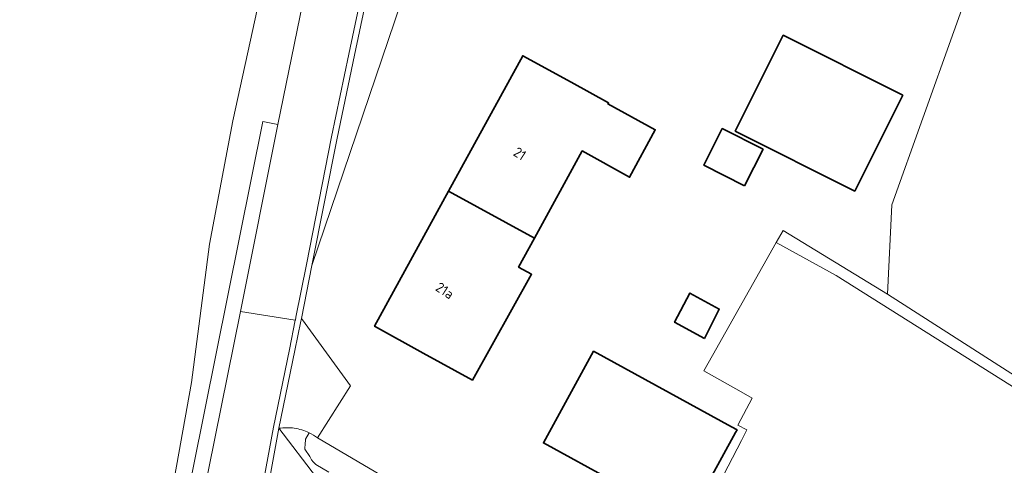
# Model space of a CAD drawing. Extents: x 184422 to 188298, y 343471 to 350189.
# Tile 30 of 256: x 185081 to 185170, y 347296 to 347336. Entities that reach past the tile are written whole.
import ezdxf
from ezdxf.enums import TextEntityAlignment as Align

# ---------------------------------------------------------------- set-up
doc = ezdxf.new("R2010")
doc.units = 0
for name, color, linetype, lineweight in [('B-WA-GR-GRAS-GV', 252, 'Continuous', 13), ('B-WA-GR-GROENVOORZIENING-GV', 252, 'Continuous', 18), ('B-WA-GR-HAAG-GV', 252, 'Continuous', 13), ('B-WA-GW-TALUD_KRUIN-G', 252, 'Continuous', 18), ('B-WA-IE-TERREINAFSCHEIDING_KUNSTMATIG_HEKWERK-G', 252, 'IE-TERREINAFSCHEIDING-KUNSTMATIG', 18), ('B-WA-OG-TERREIN_ERF-GV', 252, 'Continuous', 18), ('B-WA-OG-WEG-GV', 252, 'Continuous', 18), ('B-WA-VH-VERHARDING_ASFALT-GV', 252, 'Continuous', 18), ('B-WA-VH-VERHARDING_BETONSTRAATSTEEN-GV', 252, 'Continuous', 18), ('B-WA-VH-VERHARDING_FUNDERING_ZAND-GV', 252, 'Continuous', 18), ('B-WA-VH-VERHARDING_HALFVERHARDING_GRIND-GV', 252, 'Continuous', 18), ('B-WA-VH-VERHARDING_STRAATBAKSTEEN-GV', 252, 'Continuous', 18), ('B-WE-OG-BEBOUWING-GV', 250, 'Continuous', 35), ('B-WE-OG-BEBOUWING-T18', 10, 'Continuous', 18)]:
    doc.layers.add(name, color=color, linetype=linetype, lineweight=lineweight)
doc.styles.add('NLCS-ISO-M500-T18', font='NLCS-ISO.ttf', dxfattribs={"height": 0.9})
doc.linetypes.add('IE-TERREINAFSCHEIDING-KUNSTMATIG', pattern='A,4,[82,NLCS.SHX,S=0.75,R=90,X=0,Y=0],4,-2', length=10)

msp = doc.modelspace()

# ---------------------------------------------------------------- linework, layer by layer
at = {"layer": 'B-WA-GR-GRAS-GV', "flags": 128}
for points in [[(185080.365, 347349.174), (185078.925, 347335.259), (185075.871, 347313.792), (185073.007, 347292.675), (185069.04, 347266.491), (185066.231, 347247.66), (185063.388, 347226.807), (185080.57, 347223.547), (185084.851, 347245.539), (185088.44, 347263.336), (185089.189, 347266.865), (185092.834, 347284.051), (185094.739, 347292.821), (185096.649, 347303.506), (185098.257, 347315.933), (185100.353, 347327.024), (185104.801, 347347.286)], [(185080.365, 347349.174), (185078.925, 347335.259), (185075.871, 347313.792), (185073.007, 347292.675), (185069.04, 347266.491), (185066.231, 347247.66), (185063.388, 347226.807), (185080.57, 347223.547), (185084.851, 347245.539), (185088.44, 347263.336), (185089.189, 347266.865), (185092.834, 347284.051), (185094.739, 347292.821), (185096.649, 347303.506), (185098.257, 347315.933), (185100.353, 347327.024), (185104.801, 347347.286)], [(185080.365, 347349.174), (185078.925, 347335.259), (185075.871, 347313.792), (185073.007, 347292.675), (185069.04, 347266.491), (185066.231, 347247.66), (185063.388, 347226.807), (185080.57, 347223.547), (185084.851, 347245.539), (185088.44, 347263.336), (185089.189, 347266.865), (185092.834, 347284.051), (185094.739, 347292.821), (185096.649, 347303.506), (185098.257, 347315.933), (185100.353, 347327.024), (185104.801, 347347.286)], [(185107.22, 347299.009), (185106.916, 347298.441), (185106.888, 347298.266), (185106.859, 347298.083), (185106.83, 347297.544), (185107.304, 347296.861), (185107.432, 347296.581), (185107.593, 347296.382), (185107.838, 347296.167), (185108.988, 347295.477)], [(185107.22, 347299.009), (185106.916, 347298.441), (185106.888, 347298.266), (185106.859, 347298.083), (185106.83, 347297.544), (185107.304, 347296.861), (185107.432, 347296.581), (185107.593, 347296.382), (185107.838, 347296.167), (185108.988, 347295.477)], [(185107.22, 347299.009), (185106.916, 347298.441), (185106.888, 347298.266), (185106.859, 347298.083), (185106.83, 347297.544), (185107.304, 347296.861), (185107.432, 347296.581), (185107.593, 347296.382), (185107.838, 347296.167), (185108.988, 347295.477)], [(185159.372, 347269.179), (185156.918, 347269.422), (185156.623, 347269.595), (185154.326, 347270.944), (185137.804, 347280.644), (185137.914, 347280.831), (185130.468, 347285.316), (185120.523, 347291.171), (185107.995, 347298.548)], [(185159.372, 347269.179), (185156.918, 347269.422), (185156.623, 347269.595), (185154.326, 347270.944), (185137.804, 347280.644), (185137.914, 347280.831), (185130.468, 347285.316), (185120.523, 347291.171), (185107.995, 347298.548)], [(185159.372, 347269.179), (185156.918, 347269.422), (185156.623, 347269.595), (185154.326, 347270.944), (185137.804, 347280.644), (185137.914, 347280.831), (185130.468, 347285.316), (185120.523, 347291.171), (185107.995, 347298.548)]]:
    msp.add_lwpolyline(points, dxfattribs=at)
for points in [[(185196.948, 347287.45), (185218.093, 347310.864), (185220.333, 347313.659), (185181.161, 347335.668), (185167.989, 347342.857), (185159.633, 347319.479), (185159.243, 347311.439), (185186.1, 347294.28)], [(185196.948, 347287.45), (185218.093, 347310.864), (185220.333, 347313.659), (185181.161, 347335.668), (185167.989, 347342.857), (185159.633, 347319.479), (185159.243, 347311.439), (185186.1, 347294.28)], [(185196.948, 347287.45), (185218.093, 347310.864), (185220.333, 347313.659), (185181.161, 347335.668), (185167.989, 347342.857), (185159.633, 347319.479), (185159.243, 347311.439), (185186.1, 347294.28)], [(185138.401, 347281.657), (185157.486, 347270.468), (185162.367, 347270.111), (185173.837, 347263.086), (185195.546, 347287.375), (185154.628, 347313.132), (185149.237, 347316.1), (185143.486, 347305.95), (185142.705, 347304.572), (185146.067, 347302.667), (185147.051, 347302.109), (185145.789, 347299.672), (185146.586, 347299.259), (185146.093, 347298.306), (185142.117, 347290.629), (185143.118, 347290.131), (185141.629, 347287.05), (185141.097, 347286.228), (185138.852, 347282.422)], [(185138.401, 347281.657), (185157.486, 347270.468), (185162.367, 347270.111), (185173.837, 347263.086), (185195.546, 347287.375), (185154.628, 347313.132), (185149.237, 347316.1), (185143.486, 347305.95), (185142.705, 347304.572), (185146.067, 347302.667), (185147.051, 347302.109), (185145.789, 347299.672), (185146.586, 347299.259), (185146.093, 347298.306), (185142.117, 347290.629), (185143.118, 347290.131), (185141.629, 347287.05), (185141.097, 347286.228), (185138.852, 347282.422)], [(185138.401, 347281.657), (185157.486, 347270.468), (185162.367, 347270.111), (185173.837, 347263.086), (185195.546, 347287.375), (185154.628, 347313.132), (185149.237, 347316.1), (185143.486, 347305.95), (185142.705, 347304.572), (185146.067, 347302.667), (185147.051, 347302.109), (185145.789, 347299.672), (185146.586, 347299.259), (185146.093, 347298.306), (185142.117, 347290.629), (185143.118, 347290.131), (185141.629, 347287.05), (185141.097, 347286.228), (185138.852, 347282.422)]]:
    msp.add_lwpolyline(points, close=True, dxfattribs=at)
at = {"layer": 'B-WA-GR-GRAS-GV'}
msp.add_lwpolyline([(185107.995, 347298.548, 0.048304), (185107.22, 347299.009)], format="xyb", dxfattribs=at)
msp.add_lwpolyline([(185107.995, 347298.548, 0.048304), (185107.22, 347299.009)], format="xyb", dxfattribs=at)
msp.add_lwpolyline([(185107.995, 347298.548, 0.048304), (185107.22, 347299.009)], format="xyb", dxfattribs=at)
at = {"layer": 'B-WA-GR-GROENVOORZIENING-GV', "flags": 128}
msp.add_lwpolyline([(185159.243, 347311.439), (185149.843, 347317.169), (185149.237, 347316.1), (185154.628, 347313.132), (185195.546, 347287.375), (185173.837, 347263.086), (185162.367, 347270.111), (185157.486, 347270.468), (185138.401, 347281.657), (185137.914, 347280.831), (185137.804, 347280.644), (185154.326, 347270.944), (185156.623, 347269.595), (185156.918, 347269.422), (185159.372, 347269.179), (185162.229, 347268.896), (185170.355, 347263.859), (185173.786, 347261.873), (185193.815, 347283.981), (185196.948, 347287.45), (185186.1, 347294.28)], close=True, dxfattribs=at)
msp.add_lwpolyline([(185159.243, 347311.439), (185149.843, 347317.169), (185149.237, 347316.1), (185154.628, 347313.132), (185195.546, 347287.375), (185173.837, 347263.086), (185162.367, 347270.111), (185157.486, 347270.468), (185138.401, 347281.657), (185137.914, 347280.831), (185137.804, 347280.644), (185154.326, 347270.944), (185156.623, 347269.595), (185156.918, 347269.422), (185159.372, 347269.179), (185162.229, 347268.896), (185170.355, 347263.859), (185173.786, 347261.873), (185193.815, 347283.981), (185196.948, 347287.45), (185186.1, 347294.28)], close=True, dxfattribs=at)
msp.add_lwpolyline([(185159.243, 347311.439), (185149.843, 347317.169), (185149.237, 347316.1), (185154.628, 347313.132), (185195.546, 347287.375), (185173.837, 347263.086), (185162.367, 347270.111), (185157.486, 347270.468), (185138.401, 347281.657), (185137.914, 347280.831), (185137.804, 347280.644), (185154.326, 347270.944), (185156.623, 347269.595), (185156.918, 347269.422), (185159.372, 347269.179), (185162.229, 347268.896), (185170.355, 347263.859), (185173.786, 347261.873), (185193.815, 347283.981), (185196.948, 347287.45), (185186.1, 347294.28)], close=True, dxfattribs=at)
at = {"layer": 'B-WA-GR-HAAG-GV', "flags": 128}
msp.add_lwpolyline([(185159.243, 347311.439), (185149.843, 347317.169), (185149.237, 347316.1), (185154.628, 347313.132), (185195.546, 347287.375), (185173.837, 347263.086), (185162.367, 347270.111), (185157.486, 347270.468), (185138.401, 347281.657), (185137.914, 347280.831), (185137.804, 347280.644), (185154.326, 347270.944), (185156.623, 347269.595), (185156.918, 347269.422), (185159.372, 347269.179), (185162.229, 347268.896), (185170.355, 347263.859), (185173.786, 347261.873), (185193.815, 347283.981), (185196.948, 347287.45), (185186.1, 347294.28)], close=True, dxfattribs=at)
msp.add_lwpolyline([(185159.243, 347311.439), (185149.843, 347317.169), (185149.237, 347316.1), (185154.628, 347313.132), (185195.546, 347287.375), (185173.837, 347263.086), (185162.367, 347270.111), (185157.486, 347270.468), (185138.401, 347281.657), (185137.914, 347280.831), (185137.804, 347280.644), (185154.326, 347270.944), (185156.623, 347269.595), (185156.918, 347269.422), (185159.372, 347269.179), (185162.229, 347268.896), (185170.355, 347263.859), (185173.786, 347261.873), (185193.815, 347283.981), (185196.948, 347287.45), (185186.1, 347294.28)], close=True, dxfattribs=at)
msp.add_lwpolyline([(185159.243, 347311.439), (185149.843, 347317.169), (185149.237, 347316.1), (185154.628, 347313.132), (185195.546, 347287.375), (185173.837, 347263.086), (185162.367, 347270.111), (185157.486, 347270.468), (185138.401, 347281.657), (185137.914, 347280.831), (185137.804, 347280.644), (185154.326, 347270.944), (185156.623, 347269.595), (185156.918, 347269.422), (185159.372, 347269.179), (185162.229, 347268.896), (185170.355, 347263.859), (185173.786, 347261.873), (185193.815, 347283.981), (185196.948, 347287.45), (185186.1, 347294.28)], close=True, dxfattribs=at)
at = {"layer": 'B-WA-GW-TALUD_KRUIN-G', "flags": 128}
msp.add_lwpolyline([(185107.22, 347299.009), (185106.916, 347298.441), (185106.888, 347298.266), (185106.859, 347298.083), (185106.83, 347297.544), (185107.304, 347296.861), (185107.432, 347296.581), (185107.593, 347296.382), (185107.838, 347296.167), (185108.988, 347295.477)], dxfattribs=at)
msp.add_lwpolyline([(185107.22, 347299.009), (185106.916, 347298.441), (185106.888, 347298.266), (185106.859, 347298.083), (185106.83, 347297.544), (185107.304, 347296.861), (185107.432, 347296.581), (185107.593, 347296.382), (185107.838, 347296.167), (185108.988, 347295.477)], dxfattribs=at)
msp.add_lwpolyline([(185107.22, 347299.009), (185106.916, 347298.441), (185106.888, 347298.266), (185106.859, 347298.083), (185106.83, 347297.544), (185107.304, 347296.861), (185107.432, 347296.581), (185107.593, 347296.382), (185107.838, 347296.167), (185108.988, 347295.477)], dxfattribs=at)
at = {"layer": 'B-WA-IE-TERREINAFSCHEIDING_KUNSTMATIG_HEKWERK-G', "flags": 128}
msp.add_lwpolyline([(185120.523, 347291.171), (185107.995, 347298.548)], dxfattribs=at)
msp.add_lwpolyline([(185120.523, 347291.171), (185107.995, 347298.548)], dxfattribs=at)
msp.add_lwpolyline([(185120.523, 347291.171), (185107.995, 347298.548)], dxfattribs=at)
at = {"layer": 'B-WA-OG-TERREIN_ERF-GV', "flags": 128}
for points in [[(185142.117, 347290.629), (185146.093, 347298.306), (185146.586, 347299.259), (185145.789, 347299.672), (185147.051, 347302.109), (185146.067, 347302.667), (185142.705, 347304.572), (185143.486, 347305.95), (185149.237, 347316.1), (185149.843, 347317.169), (185159.243, 347311.439), (185159.633, 347319.479), (185167.989, 347342.857)], [(185142.117, 347290.629), (185146.093, 347298.306), (185146.586, 347299.259), (185145.789, 347299.672), (185147.051, 347302.109), (185146.067, 347302.667), (185142.705, 347304.572), (185143.486, 347305.95), (185149.237, 347316.1), (185149.843, 347317.169), (185159.243, 347311.439), (185159.633, 347319.479), (185167.989, 347342.857)], [(185142.117, 347290.629), (185146.093, 347298.306), (185146.586, 347299.259), (185145.789, 347299.672), (185147.051, 347302.109), (185146.067, 347302.667), (185142.705, 347304.572), (185143.486, 347305.95), (185149.237, 347316.1), (185149.843, 347317.169), (185159.243, 347311.439), (185159.633, 347319.479), (185167.989, 347342.857)], [(185116.632, 347341.052), (185107.472, 347314.034), (185106.532, 347309.276), (185106.87, 347308.812), (185110.935, 347303.226), (185107.995, 347298.548), (185120.523, 347291.171)], [(185116.632, 347341.052), (185107.472, 347314.034), (185106.532, 347309.276), (185106.87, 347308.812), (185110.935, 347303.226), (185107.995, 347298.548), (185120.523, 347291.171)], [(185116.632, 347341.052), (185107.472, 347314.034), (185106.532, 347309.276), (185106.87, 347308.812), (185110.935, 347303.226), (185107.995, 347298.548), (185120.523, 347291.171)]]:
    msp.add_lwpolyline(points, dxfattribs=at)
for points in [[(185149.848, 347334.705), (185160.599, 347329.317), (185156.289, 347320.717), (185145.537, 347326.105)], [(185149.848, 347334.705), (185160.599, 347329.317), (185156.289, 347320.717), (185145.537, 347326.105)], [(185149.848, 347334.705), (185160.599, 347329.317), (185156.289, 347320.717), (185145.537, 347326.105)], [(185119.771, 347320.714), (185123.263, 347327.082), (185126.434, 347332.864), (185130.777, 347330.482), (185134.149, 347328.633), (185134.097, 347328.538), (185138.347, 347326.225), (185136.041, 347321.962), (185131.783, 347324.318), (185127.486, 347316.483), (185126.059, 347313.881), (185127.234, 347313.237), (185121.917, 347303.735), (185117.492, 347306.161), (185113.108, 347308.565)], [(185119.771, 347320.714), (185123.263, 347327.082), (185126.434, 347332.864), (185130.777, 347330.482), (185134.149, 347328.633), (185134.097, 347328.538), (185138.347, 347326.225), (185136.041, 347321.962), (185131.783, 347324.318), (185127.486, 347316.483), (185126.059, 347313.881), (185127.234, 347313.237), (185121.917, 347303.735), (185117.492, 347306.161), (185113.108, 347308.565)], [(185119.771, 347320.714), (185123.263, 347327.082), (185126.434, 347332.864), (185130.777, 347330.482), (185134.149, 347328.633), (185134.097, 347328.538), (185138.347, 347326.225), (185136.041, 347321.962), (185131.783, 347324.318), (185127.486, 347316.483), (185126.059, 347313.881), (185127.234, 347313.237), (185121.917, 347303.735), (185117.492, 347306.161), (185113.108, 347308.565)], [(185145.201, 347299.537), (185145.702, 347299.263), (185145.572, 347299.025), (185141.199, 347291.036), (185128.298, 347298.098), (185132.801, 347306.325)], [(185145.201, 347299.537), (185145.702, 347299.263), (185145.572, 347299.025), (185141.199, 347291.036), (185128.298, 347298.098), (185132.801, 347306.325)], [(185145.201, 347299.537), (185145.702, 347299.263), (185145.572, 347299.025), (185141.199, 347291.036), (185128.298, 347298.098), (185132.801, 347306.325)]]:
    msp.add_lwpolyline(points, close=True, dxfattribs=at)
at = {"layer": 'B-WA-OG-WEG-GV', "flags": 128}
for points in [[(185104.425, 347326.683), (185108.598, 347347.185), (185110.406, 347354.437), (185112.517, 347361.609), (185126.777, 347406.464)], [(185104.425, 347326.683), (185108.598, 347347.185), (185110.406, 347354.437), (185112.517, 347361.609), (185126.777, 347406.464)], [(185104.425, 347326.683), (185108.598, 347347.185), (185110.406, 347354.437), (185112.517, 347361.609), (185126.777, 347406.464)], [(185104.801, 347347.286), (185100.353, 347327.024), (185098.257, 347315.933), (185096.649, 347303.506), (185094.739, 347292.821), (185092.834, 347284.051), (185089.189, 347266.865), (185090.88, 347266.419), (185096.807, 347295.856), (185103.07, 347326.962), (185104.425, 347326.683)], [(185104.801, 347347.286), (185100.353, 347327.024), (185098.257, 347315.933), (185096.649, 347303.506), (185094.739, 347292.821), (185092.834, 347284.051), (185089.189, 347266.865), (185090.88, 347266.419), (185096.807, 347295.856), (185103.07, 347326.962), (185104.425, 347326.683)], [(185104.801, 347347.286), (185100.353, 347327.024), (185098.257, 347315.933), (185096.649, 347303.506), (185094.739, 347292.821), (185092.834, 347284.051), (185089.189, 347266.865), (185090.88, 347266.419), (185096.807, 347295.856), (185103.07, 347326.962), (185104.425, 347326.683)], [(185107.22, 347299.009), (185107.061, 347299.08), (185106.901, 347299.145), (185106.738, 347299.205), (185106.572, 347299.258), (185106.405, 347299.305), (185106.237, 347299.346), (185106.067, 347299.381), (185105.896, 347299.409), (185105.724, 347299.432), (185105.551, 347299.447), (185105.378, 347299.457), (185105.204, 347299.46), (185105.031, 347299.456), (185104.857, 347299.446), (185104.685, 347299.43), (185104.513, 347299.408), (185107.9, 347294.997), (185108.764, 347295.035)], [(185107.22, 347299.009), (185107.061, 347299.08), (185106.901, 347299.145), (185106.738, 347299.205), (185106.572, 347299.258), (185106.405, 347299.305), (185106.237, 347299.346), (185106.067, 347299.381), (185105.896, 347299.409), (185105.724, 347299.432), (185105.551, 347299.447), (185105.378, 347299.457), (185105.204, 347299.46), (185105.031, 347299.456), (185104.857, 347299.446), (185104.685, 347299.43), (185104.513, 347299.408), (185107.9, 347294.997), (185108.764, 347295.035)], [(185107.22, 347299.009), (185107.061, 347299.08), (185106.901, 347299.145), (185106.738, 347299.205), (185106.572, 347299.258), (185106.405, 347299.305), (185106.237, 347299.346), (185106.067, 347299.381), (185105.896, 347299.409), (185105.724, 347299.432), (185105.551, 347299.447), (185105.378, 347299.457), (185105.204, 347299.46), (185105.031, 347299.456), (185104.857, 347299.446), (185104.685, 347299.43), (185104.513, 347299.408), (185107.9, 347294.997), (185108.764, 347295.035)], [(185108.988, 347295.477), (185107.838, 347296.167), (185107.593, 347296.382), (185107.432, 347296.581), (185107.304, 347296.861), (185106.83, 347297.544), (185106.859, 347298.083), (185106.888, 347298.266), (185106.916, 347298.441), (185107.22, 347299.009)], [(185108.988, 347295.477), (185107.838, 347296.167), (185107.593, 347296.382), (185107.432, 347296.581), (185107.304, 347296.861), (185106.83, 347297.544), (185106.859, 347298.083), (185106.888, 347298.266), (185106.916, 347298.441), (185107.22, 347299.009)], [(185108.988, 347295.477), (185107.838, 347296.167), (185107.593, 347296.382), (185107.432, 347296.581), (185107.304, 347296.861), (185106.83, 347297.544), (185106.859, 347298.083), (185106.888, 347298.266), (185106.916, 347298.441), (185107.22, 347299.009)]]:
    msp.add_lwpolyline(points, dxfattribs=at)
at = {"layer": 'B-WA-VH-VERHARDING_ASFALT-GV', "flags": 128}
for points in [[(185126.777, 347406.464), (185112.517, 347361.609), (185110.406, 347354.437), (185108.598, 347347.185), (185104.425, 347326.683), (185101.045, 347309.911), (185105.986, 347309.103), (185105.99, 347309.122), (185106.042, 347309.375), (185106.981, 347314.131), (185109.244, 347325.578), (185110.812, 347333.019), (185112.728, 347342.119), (185113.483, 347345.708), (185113.497, 347345.763), (185115.343, 347353.043), (185117.542, 347360.276), (185126.067, 347387.134), (185127.316, 347391.069), (185129.296, 347397.305), (185132.047, 347405.971)], [(185126.777, 347406.464), (185112.517, 347361.609), (185110.406, 347354.437), (185108.598, 347347.185), (185104.425, 347326.683), (185101.045, 347309.911), (185105.986, 347309.103), (185105.99, 347309.122), (185106.042, 347309.375), (185106.981, 347314.131), (185109.244, 347325.578), (185110.812, 347333.019), (185112.728, 347342.119), (185113.483, 347345.708), (185113.497, 347345.763), (185115.343, 347353.043), (185117.542, 347360.276), (185126.067, 347387.134), (185127.316, 347391.069), (185129.296, 347397.305), (185132.047, 347405.971)], [(185126.777, 347406.464), (185112.517, 347361.609), (185110.406, 347354.437), (185108.598, 347347.185), (185104.425, 347326.683), (185101.045, 347309.911), (185105.986, 347309.103), (185105.99, 347309.122), (185106.042, 347309.375), (185106.981, 347314.131), (185109.244, 347325.578), (185110.812, 347333.019), (185112.728, 347342.119), (185113.483, 347345.708), (185113.497, 347345.763), (185115.343, 347353.043), (185117.542, 347360.276), (185126.067, 347387.134), (185127.316, 347391.069), (185129.296, 347397.305), (185132.047, 347405.971)], [(185107.995, 347298.548), (185110.935, 347303.226), (185106.87, 347308.812), (185106.532, 347309.276), (185106.48, 347309.022), (185105.939, 347306.38), (185104.513, 347299.408)], [(185107.995, 347298.548), (185110.935, 347303.226), (185106.87, 347308.812), (185106.532, 347309.276), (185106.48, 347309.022), (185105.939, 347306.38), (185104.513, 347299.408)], [(185107.995, 347298.548), (185110.935, 347303.226), (185106.87, 347308.812), (185106.532, 347309.276), (185106.48, 347309.022), (185105.939, 347306.38), (185104.513, 347299.408)], [(185104.513, 347299.408), (185104.685, 347299.43), (185104.857, 347299.446), (185105.031, 347299.456), (185105.204, 347299.46), (185105.378, 347299.457), (185105.551, 347299.447), (185105.724, 347299.432), (185105.896, 347299.409), (185106.067, 347299.381), (185106.237, 347299.346), (185106.405, 347299.305), (185106.572, 347299.258), (185106.738, 347299.205), (185106.901, 347299.145), (185107.061, 347299.08), (185107.22, 347299.009)], [(185104.513, 347299.408), (185104.685, 347299.43), (185104.857, 347299.446), (185105.031, 347299.456), (185105.204, 347299.46), (185105.378, 347299.457), (185105.551, 347299.447), (185105.724, 347299.432), (185105.896, 347299.409), (185106.067, 347299.381), (185106.237, 347299.346), (185106.405, 347299.305), (185106.572, 347299.258), (185106.738, 347299.205), (185106.901, 347299.145), (185107.061, 347299.08), (185107.22, 347299.009)], [(185104.513, 347299.408), (185104.685, 347299.43), (185104.857, 347299.446), (185105.031, 347299.456), (185105.204, 347299.46), (185105.378, 347299.457), (185105.551, 347299.447), (185105.724, 347299.432), (185105.896, 347299.409), (185106.067, 347299.381), (185106.237, 347299.346), (185106.405, 347299.305), (185106.572, 347299.258), (185106.738, 347299.205), (185106.901, 347299.145), (185107.061, 347299.08), (185107.22, 347299.009)]]:
    msp.add_lwpolyline(points, dxfattribs=at)
msp.add_lwpolyline([(185097.615, 347267.126), (185100.488, 347281.286), (185102.135, 347289.705), (185103.153, 347294.803), (185104.022, 347299.504), (185105.449, 347306.48), (185105.986, 347309.103), (185101.045, 347309.911), (185098.174, 347295.665), (185092.231, 347266.16), (185097.204, 347265.059)], close=True, dxfattribs=at)
msp.add_lwpolyline([(185097.615, 347267.126), (185100.488, 347281.286), (185102.135, 347289.705), (185103.153, 347294.803), (185104.022, 347299.504), (185105.449, 347306.48), (185105.986, 347309.103), (185101.045, 347309.911), (185098.174, 347295.665), (185092.231, 347266.16), (185097.204, 347265.059)], close=True, dxfattribs=at)
msp.add_lwpolyline([(185097.615, 347267.126), (185100.488, 347281.286), (185102.135, 347289.705), (185103.153, 347294.803), (185104.022, 347299.504), (185105.449, 347306.48), (185105.986, 347309.103), (185101.045, 347309.911), (185098.174, 347295.665), (185092.231, 347266.16), (185097.204, 347265.059)], close=True, dxfattribs=at)
at = {"layer": 'B-WA-VH-VERHARDING_ASFALT-GV'}
msp.add_lwpolyline([(185107.22, 347299.009, -0.048304), (185107.995, 347298.548)], format="xyb", dxfattribs=at)
msp.add_lwpolyline([(185107.22, 347299.009, -0.048304), (185107.995, 347298.548)], format="xyb", dxfattribs=at)
msp.add_lwpolyline([(185107.22, 347299.009, -0.048304), (185107.995, 347298.548)], format="xyb", dxfattribs=at)
at = {"layer": 'B-WA-VH-VERHARDING_BETONSTRAATSTEEN-GV', "flags": 128}
msp.add_lwpolyline([(185092.231, 347266.16), (185098.174, 347295.665), (185101.045, 347309.911), (185104.425, 347326.683), (185103.07, 347326.962), (185096.807, 347295.856), (185090.88, 347266.419)], close=True, dxfattribs=at)
msp.add_lwpolyline([(185092.231, 347266.16), (185098.174, 347295.665), (185101.045, 347309.911), (185104.425, 347326.683), (185103.07, 347326.962), (185096.807, 347295.856), (185090.88, 347266.419)], close=True, dxfattribs=at)
msp.add_lwpolyline([(185092.231, 347266.16), (185098.174, 347295.665), (185101.045, 347309.911), (185104.425, 347326.683), (185103.07, 347326.962), (185096.807, 347295.856), (185090.88, 347266.419)], close=True, dxfattribs=at)
at = {"layer": 'B-WA-VH-VERHARDING_FUNDERING_ZAND-GV', "flags": 128}
msp.add_lwpolyline([(185104.513, 347299.408), (185102.781, 347290.041), (185106.922, 347291.939), (185107.9, 347294.997)], close=True, dxfattribs=at)
msp.add_lwpolyline([(185104.513, 347299.408), (185102.781, 347290.041), (185106.922, 347291.939), (185107.9, 347294.997)], close=True, dxfattribs=at)
msp.add_lwpolyline([(185104.513, 347299.408), (185102.781, 347290.041), (185106.922, 347291.939), (185107.9, 347294.997)], close=True, dxfattribs=at)
at = {"layer": 'B-WA-VH-VERHARDING_HALFVERHARDING_GRIND-GV', "flags": 128}
msp.add_lwpolyline([(185117.049, 347341.314), (185113.217, 347342.016), (185111.301, 347332.916), (185109.734, 347325.478), (185107.472, 347314.034), (185116.632, 347341.052)], close=True, dxfattribs=at)
msp.add_lwpolyline([(185117.049, 347341.314), (185113.217, 347342.016), (185111.301, 347332.916), (185109.734, 347325.478), (185107.472, 347314.034), (185116.632, 347341.052)], close=True, dxfattribs=at)
msp.add_lwpolyline([(185117.049, 347341.314), (185113.217, 347342.016), (185111.301, 347332.916), (185109.734, 347325.478), (185107.472, 347314.034), (185116.632, 347341.052)], close=True, dxfattribs=at)
at = {"layer": 'B-WA-VH-VERHARDING_STRAATBAKSTEEN-GV', "flags": 128}
msp.add_lwpolyline([(185112.728, 347342.119), (185110.812, 347333.019), (185109.244, 347325.578), (185106.981, 347314.131), (185106.042, 347309.375), (185105.99, 347309.122), (185105.986, 347309.103), (185105.449, 347306.48), (185104.022, 347299.504), (185103.153, 347294.803), (185102.135, 347289.705), (185102.616, 347289.601), (185102.781, 347290.041), (185104.513, 347299.408), (185105.939, 347306.38), (185106.48, 347309.022), (185106.532, 347309.276), (185107.472, 347314.034), (185109.734, 347325.478), (185111.301, 347332.916), (185113.217, 347342.016)], dxfattribs=at)
msp.add_lwpolyline([(185112.728, 347342.119), (185110.812, 347333.019), (185109.244, 347325.578), (185106.981, 347314.131), (185106.042, 347309.375), (185105.99, 347309.122), (185105.986, 347309.103), (185105.449, 347306.48), (185104.022, 347299.504), (185103.153, 347294.803), (185102.135, 347289.705), (185102.616, 347289.601), (185102.781, 347290.041), (185104.513, 347299.408), (185105.939, 347306.38), (185106.48, 347309.022), (185106.532, 347309.276), (185107.472, 347314.034), (185109.734, 347325.478), (185111.301, 347332.916), (185113.217, 347342.016)], dxfattribs=at)
msp.add_lwpolyline([(185112.728, 347342.119), (185110.812, 347333.019), (185109.244, 347325.578), (185106.981, 347314.131), (185106.042, 347309.375), (185105.99, 347309.122), (185105.986, 347309.103), (185105.449, 347306.48), (185104.022, 347299.504), (185103.153, 347294.803), (185102.135, 347289.705), (185102.616, 347289.601), (185102.781, 347290.041), (185104.513, 347299.408), (185105.939, 347306.38), (185106.48, 347309.022), (185106.532, 347309.276), (185107.472, 347314.034), (185109.734, 347325.478), (185111.301, 347332.916), (185113.217, 347342.016)], dxfattribs=at)
at = {"layer": 'B-WE-OG-BEBOUWING-GV', "flags": 128}
for points in [[(185149.848, 347334.705), (185145.537, 347326.105), (185156.289, 347320.717), (185160.599, 347329.317)], [(185149.848, 347334.705), (185145.537, 347326.105), (185156.289, 347320.717), (185160.599, 347329.317)], [(185149.848, 347334.705), (185145.537, 347326.105), (185156.289, 347320.717), (185160.599, 347329.317)], [(185119.771, 347320.714), (185127.486, 347316.483), (185131.783, 347324.318), (185136.041, 347321.962), (185138.347, 347326.225), (185134.097, 347328.538), (185134.149, 347328.633), (185130.777, 347330.482), (185126.434, 347332.864), (185123.263, 347327.082)], [(185119.771, 347320.714), (185127.486, 347316.483), (185131.783, 347324.318), (185136.041, 347321.962), (185138.347, 347326.225), (185134.097, 347328.538), (185134.149, 347328.633), (185130.777, 347330.482), (185126.434, 347332.864), (185123.263, 347327.082)], [(185119.771, 347320.714), (185127.486, 347316.483), (185131.783, 347324.318), (185136.041, 347321.962), (185138.347, 347326.225), (185134.097, 347328.538), (185134.149, 347328.633), (185130.777, 347330.482), (185126.434, 347332.864), (185123.263, 347327.082)], [(185146.383, 347321.192), (185148.039, 347324.475), (185144.381, 347326.32), (185142.725, 347323.038)], [(185146.383, 347321.192), (185148.039, 347324.475), (185144.381, 347326.32), (185142.725, 347323.038)], [(185146.383, 347321.192), (185148.039, 347324.475), (185144.381, 347326.32), (185142.725, 347323.038)], [(185119.771, 347320.714), (185113.108, 347308.565), (185117.492, 347306.161), (185121.917, 347303.735), (185127.234, 347313.237), (185126.059, 347313.881), (185127.486, 347316.483)], [(185119.771, 347320.714), (185113.108, 347308.565), (185117.492, 347306.161), (185121.917, 347303.735), (185127.234, 347313.237), (185126.059, 347313.881), (185127.486, 347316.483)], [(185119.771, 347320.714), (185113.108, 347308.565), (185117.492, 347306.161), (185121.917, 347303.735), (185127.234, 347313.237), (185126.059, 347313.881), (185127.486, 347316.483)], [(185142.773, 347307.462), (185144.099, 347310.118), (185141.471, 347311.558), (185140.088, 347308.93)], [(185142.773, 347307.462), (185144.099, 347310.118), (185141.471, 347311.558), (185140.088, 347308.93)], [(185142.773, 347307.462), (185144.099, 347310.118), (185141.471, 347311.558), (185140.088, 347308.93)], [(185145.201, 347299.537), (185132.801, 347306.325), (185128.298, 347298.098), (185141.199, 347291.036), (185145.572, 347299.025), (185145.702, 347299.263)], [(185145.201, 347299.537), (185132.801, 347306.325), (185128.298, 347298.098), (185141.199, 347291.036), (185145.572, 347299.025), (185145.702, 347299.263)], [(185145.201, 347299.537), (185132.801, 347306.325), (185128.298, 347298.098), (185141.199, 347291.036), (185145.572, 347299.025), (185145.702, 347299.263)]]:
    msp.add_lwpolyline(points, close=True, dxfattribs=at)

# ---------------------------------------------------------------- texts
at = {"layer": 'B-WE-OG-BEBOUWING-T18', "style": 'NLCS-ISO-M500-T18'}
for s, p in [('21', (185126.175, 347324.074)), ('21', (185126.175, 347324.074)), ('21', (185126.175, 347324.074)), ('21a', (185119.43, 347311.775)), ('21a', (185119.43, 347311.775)), ('21a', (185119.43, 347311.775))]:
    msp.add_text(s, height=0.9, rotation=327.1, dxfattribs=at).set_placement(p, align=Align.MIDDLE)

doc.saveas('drawing.dxf')
